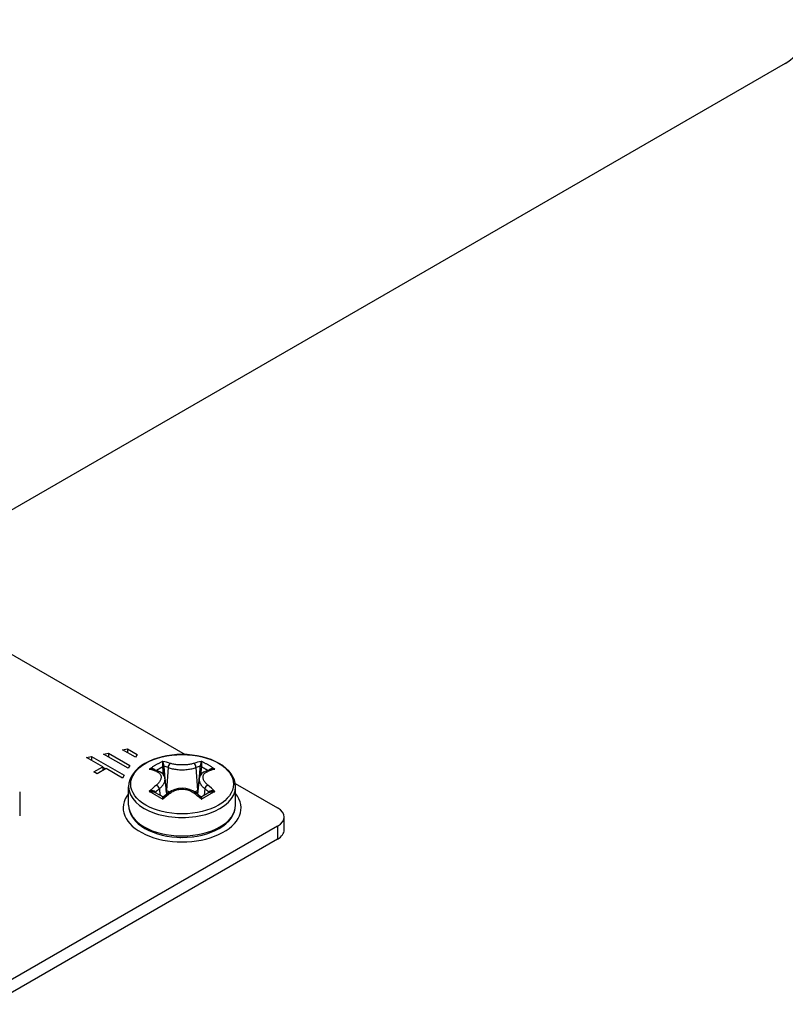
# Model space of a CAD drawing. Header units: inches. Extents: x 94.9 to 112.2, y 31.8 to 58.8.
# Tile 6 of 16: x 97.9 to 100.5, y 38.1 to 41.5. Entities that reach past the tile are written whole.
import ezdxf

# ---------------------------------------------------------------- set-up
doc = ezdxf.new("R2010")
doc.units = ezdxf.units.IN
doc.header["$MEASUREMENT"] = 0
doc.layers.add('Visible Edges(ANSI)', color=7, linetype='Continuous', lineweight=25)
doc.layers.add('Visible Tangent Edges(ANSI)', color=7, linetype='Continuous', lineweight=25)

msp = doc.modelspace()

# ---------------------------------------------------------------- linework, layer by layer
at = {"layer": 'Visible Edges(ANSI)'}
for p, q in [((100.5437, 41.3633), (97.4108, 39.5545)), ((97.4306, 39.5284), (98.4437, 38.9435)), ((98.2248, 38.9602), (98.2419, 38.9635)), ((98.2705, 38.9339), (98.2248, 38.9602)), ((98.2419, 38.9635), (98.2762, 38.9438)), ((98.2419, 38.9635), (98.2419, 38.9504)), ((98.0987, 38.9336), (98.1158, 38.9369)), ((98.1558, 38.9006), (98.0987, 38.9336)), ((98.1158, 38.9369), (98.23, 38.871)), ((98.1158, 38.9369), (98.1158, 38.9237)), ((98.1586, 38.9451), (98.1757, 38.9484)), ((98.2442, 38.8957), (98.1586, 38.9451)), ((98.1757, 38.9484), (98.2499, 38.9056)), ((98.1757, 38.9484), (98.1757, 38.9352)), ((98.2762, 38.9438), (98.2705, 38.9339)), ((98.1244, 38.8825), (98.1558, 38.9006)), ((98.1672, 38.894), (98.1358, 38.8759)), ((98.1558, 38.9006), (98.1558, 38.8874)), ((98.1647, 38.8926), (98.1558, 38.8977)), ((98.2243, 38.8611), (98.1672, 38.894)), ((98.2499, 38.9056), (98.2442, 38.8957)), ((98.3494, 38.8854), (98.331, 38.8914)), ((98.5354, 38.8914), (98.5169, 38.8854)), ((98.1358, 38.8759), (98.1244, 38.8825)), ((98.23, 38.871), (98.2243, 38.8611)), ((98.3734, 38.8582), (98.3791, 38.8045)), ((98.493, 38.8582), (98.4872, 38.8045)), ((98.2462, 38.7663), (98.2462, 38.8307)), ((98.6193, 38.8421), (98.7673, 38.7567)), ((98.6202, 38.7663), (98.6202, 38.8307)), ((97.865, 38.813), (97.865, 38.7291)), ((98.3856, 38.8096), (98.3686, 38.7958)), ((98.4978, 38.7958), (98.4808, 38.8096)), ((98.7903, 38.6796), (98.7903, 38.7245)), ((98.7673, 38.6924), (97.7651, 38.1138)), ((98.7673, 38.6475), (97.7651, 38.0689)), ((98.3663, 38.66), (98.3663, 38.6607)), ((98.3821, 38.6576), (98.3839, 38.6569)), ((98.4104, 38.6531), (98.4104, 38.6542)), ((98.4256, 38.6535), (98.4286, 38.6528)), ((98.456, 38.6531), (98.456, 38.6542)), ((98.4713, 38.6557), (98.4736, 38.6555)), ((98.5, 38.66), (98.5, 38.6607))]:
    msp.add_line(p, q, dxfattribs=at)
at = {"layer": 'Visible Edges(ANSI)', "flags": 128}
for points in [[(98.6202, 38.8307), (98.6192, 38.8426), (98.6162, 38.8543), (98.6113, 38.8655), (98.6046, 38.8763), (98.5964, 38.8864), (98.5866, 38.8958), (98.5754, 38.9045), (98.563, 38.9124), (98.5494, 38.9196), (98.5348, 38.9258), (98.5193, 38.9312), (98.503, 38.9356), (98.4861, 38.9391), (98.4687, 38.9416), (98.451, 38.9431), (98.4332, 38.9437), (98.4153, 38.9431), (98.3977, 38.9416), (98.3803, 38.9391), (98.3634, 38.9356), (98.3471, 38.9312), (98.3316, 38.9258), (98.317, 38.9196), (98.3034, 38.9124), (98.291, 38.9045), (98.2798, 38.8958), (98.27, 38.8864), (98.2617, 38.8763), (98.2551, 38.8655), (98.2502, 38.8543), (98.2472, 38.8426), (98.2462, 38.8307)], [(98.3734, 38.8582), (98.3725, 38.8629), (98.3708, 38.8674), (98.3654, 38.8753), (98.3581, 38.8813), (98.3494, 38.8854)], [(98.5169, 38.8854), (98.5083, 38.8813), (98.501, 38.8753), (98.4956, 38.8674), (98.4939, 38.8629), (98.493, 38.8582)], [(98.4808, 38.8096), (98.4704, 38.8164), (98.4587, 38.8214), (98.4462, 38.8244), (98.4332, 38.8255), (98.4202, 38.8244), (98.4076, 38.8214), (98.396, 38.8164), (98.3856, 38.8096)], [(98.3686, 38.7958), (98.3665, 38.7949), (98.3642, 38.7955)], [(98.5022, 38.7955), (98.4999, 38.7949), (98.4978, 38.7958)], [(98.2462, 38.7663), (98.2472, 38.7544), (98.2502, 38.7427), (98.2551, 38.7315), (98.2617, 38.7207), (98.27, 38.7106), (98.2798, 38.7012), (98.291, 38.6925), (98.3034, 38.6846), (98.317, 38.6775), (98.3316, 38.6712), (98.3471, 38.6658), (98.3634, 38.6614), (98.3803, 38.6579), (98.3977, 38.6554), (98.4153, 38.6539), (98.4332, 38.6534), (98.451, 38.6539), (98.4687, 38.6554), (98.4861, 38.6579), (98.503, 38.6614), (98.5193, 38.6658), (98.5348, 38.6712), (98.5494, 38.6775), (98.563, 38.6846), (98.5754, 38.6925), (98.5866, 38.7012), (98.5964, 38.7106), (98.6046, 38.7207), (98.6113, 38.7315), (98.6162, 38.7427), (98.6192, 38.7544), (98.6202, 38.7663)]]:
    msp.add_lwpolyline(points, dxfattribs=at)
at = {"layer": 'Visible Edges(ANSI)'}
for centre, major_axis, ratio, start_param, end_param in [((100.5437, 41.4653), (-0.0625, -0.1083), 0.57735, 0.785398, 2.356194), ((98.3698, 38.4449), (-0.2547, 0.3816), 0.540343, 5.409981, 5.496289), ((98.4965, 38.445), (-0.2548, -0.3814), 0.540115, 3.928644, 4.014961), ((98.7116, 38.7245), (0.0787, 0), 0.57735, 5.497787, 7.068583), ((98.7116, 38.6796), (0.0787, 0), 0.57735, 5.497787, 6.283185)]:
    msp.add_ellipse(centre, major_axis=major_axis, ratio=ratio, start_param=start_param, end_param=end_param, dxfattribs=at)
at = {"layer": 'Visible Tangent Edges(ANSI)'}
for p, q in [((98.3647, 38.9004), (98.3673, 38.8732)), ((98.3845, 38.8977), (98.3788, 38.8182)), ((98.4818, 38.8977), (98.4876, 38.8182)), ((98.4991, 38.8732), (98.5017, 38.9004)), ((98.3538, 38.8238), (98.3554, 38.8008)), ((98.5126, 38.8238), (98.5109, 38.8008)), ((98.3406, 38.8093), (98.3402, 38.8107)), ((98.3788, 38.8182), (98.378, 38.8187)), ((98.4884, 38.8187), (98.4876, 38.8182)), ((98.5262, 38.8107), (98.5258, 38.8093)), ((98.7673, 38.6924), (98.7673, 38.6475))]:
    msp.add_line(p, q, dxfattribs=at)
at = {"layer": 'Visible Tangent Edges(ANSI)', "flags": 128}
for points in [[(98.3658, 38.9196), (98.3638, 38.9186), (98.3618, 38.9176), (98.3598, 38.9166), (98.3578, 38.9156), (98.3558, 38.9146), (98.3539, 38.9135), (98.3519, 38.9125), (98.3499, 38.9114), (98.3479, 38.9103), (98.3459, 38.9092), (98.3439, 38.9081), (98.3419, 38.9069), (98.34, 38.9058), (98.338, 38.9046), (98.336, 38.9034), (98.334, 38.9022), (98.332, 38.901), (98.3301, 38.8998), (98.3281, 38.8985), (98.3261, 38.8973), (98.3241, 38.896), (98.3222, 38.8947), (98.3202, 38.8934), (98.3182, 38.8921)], [(98.339, 38.889), (98.3385, 38.8896), (98.3379, 38.8901), (98.3372, 38.8906), (98.3365, 38.8911), (98.3358, 38.8915), (98.335, 38.8919), (98.3342, 38.8922), (98.3333, 38.8925), (98.3325, 38.8927), (98.3316, 38.8929), (98.3306, 38.8931), (98.3297, 38.8932), (98.3288, 38.8933), (98.3278, 38.8933), (98.3269, 38.8933), (98.3259, 38.8933), (98.3249, 38.8933), (98.324, 38.8932), (98.323, 38.8931), (98.3221, 38.893), (98.3211, 38.8928), (98.3201, 38.8926), (98.3192, 38.8924), (98.3182, 38.8921)], [(98.3182, 38.8921), (98.3188, 38.8922), (98.3193, 38.8923), (98.3198, 38.8923), (98.3204, 38.8924), (98.3209, 38.8924), (98.3214, 38.8924), (98.322, 38.8925), (98.3225, 38.8925), (98.323, 38.8925), (98.3236, 38.8925), (98.3241, 38.8925), (98.3247, 38.8925), (98.3252, 38.8924), (98.3257, 38.8924), (98.3263, 38.8923), (98.3268, 38.8923), (98.3273, 38.8922), (98.3279, 38.8921), (98.3284, 38.892), (98.3289, 38.8919), (98.3294, 38.8918), (98.33, 38.8917), (98.3305, 38.8916), (98.331, 38.8914)], [(98.3427, 38.8878), (98.3436, 38.8883), (98.3445, 38.8889), (98.3454, 38.8894), (98.3463, 38.89), (98.3472, 38.8905), (98.3482, 38.8911), (98.3491, 38.8916), (98.35, 38.8922), (98.3509, 38.8927), (98.3518, 38.8932), (98.3527, 38.8938), (98.3537, 38.8943), (98.3546, 38.8948), (98.3555, 38.8954), (98.3564, 38.8959), (98.3573, 38.8964), (98.3583, 38.8969), (98.3592, 38.8974), (98.3601, 38.8979), (98.361, 38.8984), (98.3619, 38.8989), (98.3629, 38.8994), (98.3638, 38.8999), (98.3647, 38.9004)], [(98.3658, 38.9196), (98.3657, 38.9192), (98.3655, 38.9187), (98.3654, 38.9182), (98.3652, 38.9177), (98.3651, 38.9171), (98.365, 38.9165), (98.3648, 38.9159), (98.3647, 38.9152), (98.3646, 38.9145), (98.3645, 38.9138), (98.3645, 38.9131), (98.3644, 38.9123), (98.3643, 38.9115), (98.3643, 38.9106), (98.3642, 38.9097), (98.3642, 38.9088), (98.3642, 38.9079), (98.3642, 38.907), (98.3642, 38.906), (98.3642, 38.905), (98.3643, 38.9041), (98.3644, 38.9031), (98.3645, 38.9022), (98.3646, 38.9013)], [(98.3646, 38.9013), (98.3646, 38.9013), (98.3646, 38.9012), (98.3646, 38.9012), (98.3646, 38.9011), (98.3646, 38.9011), (98.3646, 38.9011), (98.3646, 38.901), (98.3646, 38.901), (98.3646, 38.901), (98.3646, 38.9009), (98.3647, 38.9009), (98.3647, 38.9008), (98.3647, 38.9008), (98.3647, 38.9008), (98.3647, 38.9007), (98.3647, 38.9007), (98.3647, 38.9006), (98.3647, 38.9006), (98.3647, 38.9006), (98.3647, 38.9005), (98.3647, 38.9005), (98.3647, 38.9005), (98.3647, 38.9004), (98.3647, 38.9004)], [(98.3701, 38.902), (98.3699, 38.9029), (98.3697, 38.9038), (98.3696, 38.9048), (98.3694, 38.9057), (98.3692, 38.9067), (98.369, 38.9076), (98.3688, 38.9085), (98.3686, 38.9094), (98.3684, 38.9103), (98.3682, 38.9111), (98.368, 38.9119), (98.3678, 38.9127), (98.3676, 38.9135), (98.3674, 38.9142), (98.3673, 38.9149), (98.3671, 38.9156), (98.3669, 38.9162), (98.3667, 38.9168), (98.3666, 38.9173), (98.3664, 38.9178), (98.3662, 38.9183), (98.3661, 38.9188), (98.3659, 38.9192), (98.3658, 38.9196)], [(98.3702, 38.9008), (98.3702, 38.9009), (98.3702, 38.9009), (98.3702, 38.901), (98.3702, 38.901), (98.3702, 38.9011), (98.3702, 38.9011), (98.3702, 38.9012), (98.3702, 38.9012), (98.3702, 38.9013), (98.3702, 38.9013), (98.3701, 38.9014), (98.3701, 38.9014), (98.3701, 38.9015), (98.3701, 38.9015), (98.3701, 38.9016), (98.3701, 38.9016), (98.3701, 38.9017), (98.3701, 38.9017), (98.3701, 38.9018), (98.3701, 38.9018), (98.3701, 38.9019), (98.3701, 38.9019), (98.3701, 38.902), (98.3701, 38.902)], [(98.378, 38.8187), (98.3776, 38.8221), (98.3773, 38.8255), (98.377, 38.8289), (98.3767, 38.8324), (98.3763, 38.8358), (98.376, 38.8392), (98.3757, 38.8426), (98.3754, 38.8461), (98.3751, 38.8495), (98.3747, 38.8529), (98.3744, 38.8563), (98.3741, 38.8597), (98.3738, 38.8632), (98.3734, 38.8666), (98.3731, 38.87), (98.3728, 38.8734), (98.3725, 38.8769), (98.3721, 38.8803), (98.3718, 38.8837), (98.3715, 38.8871), (98.3712, 38.8905), (98.3709, 38.894), (98.3705, 38.8974), (98.3702, 38.9008)], [(98.3845, 38.8977), (98.3878, 38.8966), (98.3913, 38.8955), (98.3949, 38.8946), (98.3988, 38.8937), (98.4027, 38.8929), (98.4068, 38.8922), (98.411, 38.8916), (98.4153, 38.8911), (98.4197, 38.8907), (98.4242, 38.8904), (98.4287, 38.8903), (98.4332, 38.8902), (98.4377, 38.8903), (98.4422, 38.8904), (98.4466, 38.8907), (98.451, 38.8911), (98.4554, 38.8916), (98.4596, 38.8922), (98.4637, 38.8929), (98.4676, 38.8937), (98.4714, 38.8946), (98.4751, 38.8955), (98.4786, 38.8966), (98.4818, 38.8977)], [(98.4746, 38.9124), (98.4718, 38.9116), (98.4688, 38.9108), (98.4657, 38.91), (98.4625, 38.9094), (98.4591, 38.9088), (98.4556, 38.9082), (98.452, 38.9078), (98.4484, 38.9074), (98.4446, 38.9071), (98.4408, 38.9069), (98.437, 38.9068), (98.4332, 38.9068), (98.4293, 38.9068), (98.4255, 38.9069), (98.4217, 38.9071), (98.418, 38.9074), (98.4143, 38.9078), (98.4108, 38.9082), (98.4073, 38.9088), (98.4039, 38.9094), (98.4007, 38.91), (98.3976, 38.9108), (98.3946, 38.9116), (98.3918, 38.9124)], [(98.4962, 38.9008), (98.4958, 38.8974), (98.4955, 38.894), (98.4952, 38.8905), (98.4949, 38.8871), (98.4945, 38.8837), (98.4942, 38.8803), (98.4939, 38.8769), (98.4936, 38.8734), (98.4933, 38.87), (98.4929, 38.8666), (98.4926, 38.8632), (98.4923, 38.8597), (98.492, 38.8563), (98.4916, 38.8529), (98.4913, 38.8495), (98.491, 38.8461), (98.4907, 38.8426), (98.4903, 38.8392), (98.49, 38.8358), (98.4897, 38.8324), (98.4894, 38.8289), (98.4891, 38.8255), (98.4887, 38.8221), (98.4884, 38.8187)], [(98.4963, 38.902), (98.4963, 38.902), (98.4963, 38.9019), (98.4963, 38.9019), (98.4963, 38.9018), (98.4963, 38.9018), (98.4963, 38.9017), (98.4963, 38.9017), (98.4963, 38.9016), (98.4962, 38.9016), (98.4962, 38.9015), (98.4962, 38.9015), (98.4962, 38.9014), (98.4962, 38.9014), (98.4962, 38.9013), (98.4962, 38.9013), (98.4962, 38.9012), (98.4962, 38.9012), (98.4962, 38.9011), (98.4962, 38.9011), (98.4962, 38.901), (98.4962, 38.901), (98.4962, 38.9009), (98.4962, 38.9009), (98.4962, 38.9008)], [(98.5006, 38.9196), (98.5004, 38.9192), (98.5003, 38.9188), (98.5001, 38.9183), (98.5, 38.9178), (98.4998, 38.9173), (98.4996, 38.9168), (98.4995, 38.9162), (98.4993, 38.9156), (98.4991, 38.9149), (98.4989, 38.9142), (98.4988, 38.9135), (98.4986, 38.9127), (98.4984, 38.9119), (98.4982, 38.9111), (98.498, 38.9103), (98.4978, 38.9094), (98.4976, 38.9085), (98.4974, 38.9076), (98.4972, 38.9067), (98.497, 38.9057), (98.4968, 38.9048), (98.4966, 38.9038), (98.4965, 38.9029), (98.4963, 38.902)], [(98.5018, 38.9013), (98.5019, 38.9022), (98.502, 38.9031), (98.5021, 38.9041), (98.5021, 38.905), (98.5022, 38.906), (98.5022, 38.907), (98.5022, 38.9079), (98.5022, 38.9088), (98.5022, 38.9097), (98.5021, 38.9106), (98.5021, 38.9115), (98.502, 38.9123), (98.5019, 38.9131), (98.5018, 38.9138), (98.5017, 38.9145), (98.5016, 38.9152), (98.5015, 38.9159), (98.5014, 38.9165), (98.5013, 38.9171), (98.5012, 38.9177), (98.501, 38.9182), (98.5009, 38.9187), (98.5007, 38.9192), (98.5006, 38.9196)], [(98.5481, 38.8921), (98.5462, 38.8934), (98.5442, 38.8947), (98.5422, 38.896), (98.5403, 38.8973), (98.5383, 38.8985), (98.5363, 38.8998), (98.5343, 38.901), (98.5324, 38.9022), (98.5304, 38.9034), (98.5284, 38.9046), (98.5264, 38.9058), (98.5244, 38.9069), (98.5224, 38.9081), (98.5205, 38.9092), (98.5185, 38.9103), (98.5165, 38.9114), (98.5145, 38.9125), (98.5125, 38.9135), (98.5105, 38.9146), (98.5085, 38.9156), (98.5065, 38.9166), (98.5046, 38.9176), (98.5026, 38.9186), (98.5006, 38.9196)], [(98.5017, 38.9004), (98.5017, 38.9004), (98.5017, 38.9005), (98.5017, 38.9005), (98.5017, 38.9005), (98.5017, 38.9006), (98.5017, 38.9006), (98.5017, 38.9006), (98.5017, 38.9007), (98.5017, 38.9007), (98.5017, 38.9008), (98.5017, 38.9008), (98.5017, 38.9008), (98.5017, 38.9009), (98.5017, 38.9009), (98.5017, 38.901), (98.5017, 38.901), (98.5017, 38.901), (98.5017, 38.9011), (98.5017, 38.9011), (98.5018, 38.9011), (98.5018, 38.9012), (98.5018, 38.9012), (98.5018, 38.9013), (98.5018, 38.9013)], [(98.5017, 38.9004), (98.5026, 38.8999), (98.5035, 38.8994), (98.5044, 38.8989), (98.5054, 38.8984), (98.5063, 38.8979), (98.5072, 38.8974), (98.5081, 38.8969), (98.509, 38.8964), (98.51, 38.8959), (98.5109, 38.8954), (98.5118, 38.8948), (98.5127, 38.8943), (98.5136, 38.8938), (98.5145, 38.8932), (98.5155, 38.8927), (98.5164, 38.8922), (98.5173, 38.8916), (98.5182, 38.8911), (98.5191, 38.8905), (98.52, 38.89), (98.521, 38.8894), (98.5219, 38.8889), (98.5228, 38.8883), (98.5237, 38.8878)], [(98.5481, 38.8921), (98.5472, 38.8924), (98.5462, 38.8926), (98.5453, 38.8928), (98.5443, 38.893), (98.5434, 38.8931), (98.5424, 38.8932), (98.5414, 38.8933), (98.5405, 38.8933), (98.5395, 38.8933), (98.5385, 38.8933), (98.5376, 38.8933), (98.5367, 38.8932), (98.5357, 38.8931), (98.5348, 38.8929), (98.5339, 38.8927), (98.533, 38.8925), (98.5322, 38.8922), (98.5314, 38.8919), (98.5306, 38.8915), (98.5298, 38.8911), (98.5291, 38.8906), (98.5285, 38.8901), (98.5279, 38.8896), (98.5274, 38.889)], [(98.5354, 38.8914), (98.5359, 38.8916), (98.5364, 38.8917), (98.5369, 38.8918), (98.5375, 38.8919), (98.538, 38.892), (98.5385, 38.8921), (98.539, 38.8922), (98.5396, 38.8923), (98.5401, 38.8923), (98.5406, 38.8924), (98.5412, 38.8924), (98.5417, 38.8925), (98.5423, 38.8925), (98.5428, 38.8925), (98.5433, 38.8925), (98.5439, 38.8925), (98.5444, 38.8925), (98.5449, 38.8924), (98.5455, 38.8924), (98.546, 38.8924), (98.5466, 38.8923), (98.5471, 38.8923), (98.5476, 38.8922), (98.5481, 38.8921)], [(98.3432, 38.8843), (98.3457, 38.8833), (98.348, 38.8822), (98.3502, 38.8809), (98.3522, 38.8795), (98.3539, 38.878), (98.3555, 38.8763), (98.3568, 38.8746), (98.3579, 38.8727), (98.3588, 38.8708), (98.3594, 38.8687), (98.3597, 38.8666), (98.3599, 38.8644), (98.3597, 38.8622), (98.3594, 38.8599), (98.3588, 38.8576), (98.3579, 38.8552), (98.3568, 38.8528), (98.3555, 38.8504), (98.3539, 38.8481), (98.3522, 38.8457), (98.3502, 38.8434), (98.348, 38.841), (98.3457, 38.8388), (98.3432, 38.8366)], [(98.3538, 38.8238), (98.3554, 38.8251), (98.357, 38.8265), (98.3585, 38.8278), (98.3599, 38.8292), (98.3613, 38.8306), (98.3627, 38.832), (98.3639, 38.8335), (98.3651, 38.8349), (98.3662, 38.8364), (98.3672, 38.8378), (98.3682, 38.8393), (98.3691, 38.8408), (98.3699, 38.8423), (98.3706, 38.8437), (98.3713, 38.8452), (98.3718, 38.8467), (98.3723, 38.8482), (98.3727, 38.8496), (98.373, 38.8511), (98.3733, 38.8525), (98.3734, 38.854), (98.3735, 38.8554), (98.3735, 38.8568), (98.3734, 38.8582)], [(98.493, 38.8582), (98.4929, 38.8568), (98.4929, 38.8554), (98.4929, 38.854), (98.4931, 38.8525), (98.4933, 38.8511), (98.4936, 38.8496), (98.494, 38.8482), (98.4945, 38.8467), (98.4951, 38.8452), (98.4958, 38.8437), (98.4965, 38.8423), (98.4973, 38.8408), (98.4982, 38.8393), (98.4991, 38.8378), (98.5002, 38.8364), (98.5013, 38.8349), (98.5025, 38.8335), (98.5037, 38.832), (98.505, 38.8306), (98.5064, 38.8292), (98.5079, 38.8278), (98.5094, 38.8265), (98.511, 38.8251), (98.5126, 38.8238)], [(98.5232, 38.8366), (98.5207, 38.8388), (98.5183, 38.841), (98.5162, 38.8434), (98.5142, 38.8457), (98.5124, 38.8481), (98.5109, 38.8504), (98.5096, 38.8528), (98.5085, 38.8552), (98.5076, 38.8576), (98.507, 38.8599), (98.5066, 38.8622), (98.5065, 38.8644), (98.5066, 38.8666), (98.507, 38.8687), (98.5076, 38.8708), (98.5085, 38.8727), (98.5096, 38.8746), (98.5109, 38.8763), (98.5124, 38.878), (98.5142, 38.8795), (98.5162, 38.8809), (98.5183, 38.8822), (98.5207, 38.8833), (98.5232, 38.8843)], [(98.3918, 38.8085), (98.3946, 38.8105), (98.3976, 38.8124), (98.4007, 38.8142), (98.4039, 38.8158), (98.4073, 38.8173), (98.4108, 38.8185), (98.4144, 38.8196), (98.418, 38.8205), (98.4217, 38.8212), (98.4255, 38.8217), (98.4294, 38.822), (98.4332, 38.8221), (98.437, 38.822), (98.4408, 38.8217), (98.4446, 38.8212), (98.4484, 38.8205), (98.452, 38.8196), (98.4556, 38.8185), (98.4591, 38.8173), (98.4625, 38.8158), (98.4657, 38.8142), (98.4688, 38.8124), (98.4718, 38.8105), (98.4746, 38.8085)], [(98.3398, 38.8117), (98.3395, 38.8123), (98.3391, 38.8129), (98.3386, 38.8134), (98.338, 38.8139), (98.3373, 38.8143), (98.3365, 38.8147), (98.3357, 38.815), (98.3348, 38.8153), (98.3339, 38.8155), (98.3329, 38.8157), (98.3319, 38.8159), (98.3309, 38.8159), (98.3299, 38.816), (98.3289, 38.816), (98.3278, 38.816), (98.3268, 38.8159), (98.3257, 38.8158), (98.3246, 38.8157), (98.3235, 38.8156), (98.3225, 38.8154), (98.3214, 38.8152), (98.3203, 38.8149), (98.3193, 38.8146), (98.3182, 38.8143)], [(98.3182, 38.8143), (98.319, 38.8144), (98.3198, 38.8145), (98.3205, 38.8145), (98.3213, 38.8145), (98.3221, 38.8145), (98.3228, 38.8145), (98.3236, 38.8145), (98.3244, 38.8145), (98.3252, 38.8145), (98.3259, 38.8144), (98.3267, 38.8143), (98.3275, 38.8142), (98.3282, 38.8141), (98.329, 38.814), (98.3297, 38.8138), (98.3305, 38.8137), (98.3312, 38.8135), (98.3319, 38.8133), (98.3327, 38.8131), (98.3334, 38.8129), (98.334, 38.8126), (98.3347, 38.8123), (98.3353, 38.812), (98.336, 38.8117)], [(98.3182, 38.8143), (98.3202, 38.8133), (98.3222, 38.8123), (98.3241, 38.8113), (98.3261, 38.8103), (98.3281, 38.8092), (98.3301, 38.8082), (98.332, 38.8071), (98.334, 38.806), (98.336, 38.8049), (98.338, 38.8038), (98.34, 38.8027), (98.3419, 38.8016), (98.3439, 38.8004), (98.3459, 38.7992), (98.3479, 38.7981), (98.3499, 38.7969), (98.3519, 38.7957), (98.3539, 38.7944), (98.3558, 38.7932), (98.3578, 38.792), (98.3598, 38.7907), (98.3618, 38.7894), (98.3638, 38.7882), (98.3658, 38.7869)], [(98.3402, 38.8107), (98.3401, 38.8108), (98.3401, 38.8108), (98.3401, 38.8109), (98.3401, 38.8109), (98.3401, 38.8109), (98.3401, 38.811), (98.3401, 38.811), (98.3401, 38.8111), (98.34, 38.8111), (98.34, 38.8111), (98.34, 38.8112), (98.34, 38.8112), (98.34, 38.8113), (98.34, 38.8113), (98.34, 38.8113), (98.34, 38.8114), (98.3399, 38.8114), (98.3399, 38.8115), (98.3399, 38.8115), (98.3399, 38.8115), (98.3399, 38.8116), (98.3399, 38.8116), (98.3399, 38.8116), (98.3398, 38.8117)], [(98.3642, 38.7954), (98.3642, 38.7954), (98.3642, 38.7954), (98.3642, 38.7953), (98.3642, 38.7951), (98.3643, 38.795), (98.3643, 38.7948), (98.3643, 38.7945), (98.3644, 38.7942), (98.3644, 38.7939), (98.3645, 38.7936), (98.3646, 38.7933), (98.3646, 38.7929), (98.3647, 38.7925), (98.3648, 38.7921), (98.3649, 38.7916), (98.365, 38.7912), (98.3651, 38.7907), (98.3652, 38.7902), (98.3653, 38.7897), (98.3654, 38.7891), (98.3655, 38.7886), (98.3656, 38.788), (98.3657, 38.7875), (98.3658, 38.7869)], [(98.3658, 38.7869), (98.3659, 38.7874), (98.366, 38.7879), (98.3661, 38.7885), (98.3662, 38.789), (98.3663, 38.7895), (98.3664, 38.79), (98.3665, 38.7904), (98.3666, 38.7909), (98.3667, 38.7914), (98.3668, 38.7918), (98.3669, 38.7922), (98.3671, 38.7926), (98.3672, 38.793), (98.3673, 38.7933), (98.3674, 38.7937), (98.3675, 38.794), (98.3677, 38.7943), (98.3678, 38.7946), (98.3679, 38.7949), (98.368, 38.7951), (98.3682, 38.7953), (98.3683, 38.7955), (98.3684, 38.7956), (98.3686, 38.7958)], [(98.4978, 38.7958), (98.4979, 38.7956), (98.4981, 38.7955), (98.4982, 38.7953), (98.4983, 38.7951), (98.4985, 38.7949), (98.4986, 38.7946), (98.4987, 38.7943), (98.4988, 38.794), (98.499, 38.7937), (98.4991, 38.7933), (98.4992, 38.793), (98.4993, 38.7926), (98.4994, 38.7922), (98.4995, 38.7918), (98.4997, 38.7914), (98.4998, 38.7909), (98.4999, 38.7904), (98.5, 38.79), (98.5001, 38.7895), (98.5002, 38.789), (98.5003, 38.7885), (98.5004, 38.7879), (98.5005, 38.7874), (98.5006, 38.7869)], [(98.5006, 38.7869), (98.5026, 38.7882), (98.5046, 38.7894), (98.5065, 38.7907), (98.5085, 38.792), (98.5105, 38.7932), (98.5125, 38.7944), (98.5145, 38.7957), (98.5165, 38.7969), (98.5185, 38.7981), (98.5205, 38.7992), (98.5224, 38.8004), (98.5244, 38.8016), (98.5264, 38.8027), (98.5284, 38.8038), (98.5304, 38.8049), (98.5324, 38.806), (98.5343, 38.8071), (98.5363, 38.8082), (98.5383, 38.8092), (98.5403, 38.8103), (98.5422, 38.8113), (98.5442, 38.8123), (98.5462, 38.8133), (98.5481, 38.8143)], [(98.5006, 38.7869), (98.5007, 38.7875), (98.5008, 38.788), (98.5009, 38.7886), (98.501, 38.7891), (98.5011, 38.7897), (98.5012, 38.7902), (98.5013, 38.7907), (98.5014, 38.7912), (98.5015, 38.7916), (98.5016, 38.7921), (98.5017, 38.7925), (98.5017, 38.7929), (98.5018, 38.7933), (98.5019, 38.7936), (98.5019, 38.7939), (98.502, 38.7942), (98.502, 38.7945), (98.5021, 38.7948), (98.5021, 38.795), (98.5021, 38.7951), (98.5022, 38.7953), (98.5022, 38.7954), (98.5022, 38.7954), (98.5022, 38.7954)], [(98.5265, 38.8117), (98.5265, 38.8116), (98.5265, 38.8116), (98.5265, 38.8116), (98.5265, 38.8115), (98.5265, 38.8115), (98.5264, 38.8115), (98.5264, 38.8114), (98.5264, 38.8114), (98.5264, 38.8113), (98.5264, 38.8113), (98.5264, 38.8113), (98.5264, 38.8112), (98.5264, 38.8112), (98.5263, 38.8111), (98.5263, 38.8111), (98.5263, 38.8111), (98.5263, 38.811), (98.5263, 38.811), (98.5263, 38.8109), (98.5263, 38.8109), (98.5263, 38.8109), (98.5262, 38.8108), (98.5262, 38.8108), (98.5262, 38.8107)], [(98.5481, 38.8143), (98.5471, 38.8146), (98.546, 38.8149), (98.545, 38.8152), (98.5439, 38.8154), (98.5428, 38.8156), (98.5418, 38.8157), (98.5407, 38.8158), (98.5396, 38.8159), (98.5386, 38.816), (98.5375, 38.816), (98.5365, 38.816), (98.5354, 38.8159), (98.5344, 38.8159), (98.5334, 38.8157), (98.5325, 38.8155), (98.5316, 38.8153), (98.5307, 38.815), (98.5299, 38.8147), (98.5291, 38.8143), (98.5284, 38.8139), (98.5278, 38.8134), (98.5273, 38.8129), (98.5268, 38.8123), (98.5265, 38.8117)], [(98.5304, 38.8117), (98.531, 38.812), (98.5317, 38.8123), (98.5323, 38.8126), (98.533, 38.8129), (98.5337, 38.8131), (98.5344, 38.8133), (98.5352, 38.8135), (98.5359, 38.8137), (98.5366, 38.8138), (98.5374, 38.814), (98.5381, 38.8141), (98.5389, 38.8142), (98.5397, 38.8143), (98.5404, 38.8144), (98.5412, 38.8145), (98.542, 38.8145), (98.5428, 38.8145), (98.5435, 38.8145), (98.5443, 38.8145), (98.5451, 38.8145), (98.5459, 38.8145), (98.5466, 38.8145), (98.5474, 38.8144), (98.5481, 38.8143)]]:
    msp.add_lwpolyline(points, dxfattribs=at)
at = {"layer": 'Visible Tangent Edges(ANSI)'}
msp.add_ellipse((98.4332, 38.8396), major_axis=(-0.1798, 0), ratio=0.57735, dxfattribs=at)
for centre, major_axis, ratio, start_param, end_param in [((98.4369, 38.493), (0.2604, -0.3838), 0.524834, 2.517912, 2.597893), ((98.3673, 38.9007), (-0.00389, -0.00061), 0.335983, 3.867851, 5.421298), ((98.3674, 38.8995), (-0.00392, -0.00037), 0.393583, 3.889884, 5.447159), ((98.4295, 38.4887), (-0.1994, 0.4187), 0.625473, 5.747103, 5.827084), ((98.4213, 38.4848), (-0.1944, 0.4081), 0.625473, 5.747103, 5.792706), ((98.3929, 38.9017), (0.0037, 0.0112), 0.67079, 0.578541, 2.138094), ((98.4369, 38.4887), (-0.1994, -0.4187), 0.625473, 3.597694, 3.677675), ((98.4735, 38.9017), (-0.0037, 0.0112), 0.67079, 4.145091, 5.704644), ((98.4451, 38.4848), (0.1944, 0.4081), 0.625473, 0.490479, 0.536082), ((98.4989, 38.8995), (0.00392, -0.00037), 0.393583, 0.836027, 2.393301), ((98.4991, 38.9007), (0.00389, -0.00061), 0.335983, 0.861887, 2.415334), ((98.4295, 38.493), (0.2604, 0.3838), 0.524834, 0.5437, 0.623681), ((98.3454, 38.8743), (0.004, 0.0111), 0.690952, 0, 0.747049), ((98.5209, 38.8743), (-0.004, 0.0111), 0.690952, 5.536136, 6.283185), ((98.4332, 38.8307), (-0.187, 0), 0.57735, 0, 3.141593), ((98.4369, 38.4887), (-0.1994, -0.4187), 0.625473, 4.081083, 4.161064), ((98.4451, 38.4848), (-0.1944, -0.4081), 0.625473, 4.081083, 4.126687), ((98.3454, 38.8277), (-0.00759, 0.00905), 0.460501, 3.923496, 5.483049), ((98.5209, 38.8277), (0.00759, 0.00905), 0.460501, 0.800136, 2.359689), ((98.4213, 38.4848), (0.1944, -0.4081), 0.625473, 2.156499, 2.202102), ((98.4295, 38.4887), (-0.1994, 0.4187), 0.625473, 5.263714, 5.343695), ((98.4332, 38.7567), (-0.2063, 0), 0.57735, 5.846946, 9.861018), ((98.3426, 38.8104), (0.00368, 0.00139), 0.669066, 2.141372, 2.695179), ((98.3429, 38.8094), (0.00379, 0.00105), 0.63323, 2.200602, 2.545843), ((98.4295, 38.493), (0.2604, 0.3838), 0.524834, 1.027089, 1.10707), ((98.3752, 38.8174), (-0.00392, -0.00037), 0.393701, 3.889935, 4.014667), ((98.3752, 38.8174), (-0.00197, -0.00341), 0.57735, 1.936433, 2.268928), ((98.376, 38.8169), (-0.00197, -0.00341), 0.57735, 1.550039, 2.268928), ((98.4332, 38.8467), (0.0809, 0), 0.57735, 3.966083, 4.073865), ((98.4332, 38.8496), (-0.0769, 0), 0.57735, 0.785398, 0.974801), ((98.3929, 38.8004), (-0.00731, 0.00928), 0.440339, 5.347967, 6.283185), ((98.4735, 38.8004), (0.00731, 0.00928), 0.440339, 0, 0.935219), ((98.4369, 38.493), (0.2604, -0.3838), 0.524834, 2.034523, 2.114504), ((98.4332, 38.8496), (-0.0769, 0), 0.57735, 2.166792, 2.356194), ((98.4332, 38.8467), (0.0809, 0), 0.57735, 5.350913, 5.458695), ((98.4904, 38.8169), (0.00197, -0.00341), 0.57735, 4.014257, 4.733146), ((98.4912, 38.8174), (-0.00392, 0.00037), 0.393701, 5.410111, 5.534843), ((98.4912, 38.8174), (-0.00197, 0.00341), 0.57735, 0.872665, 1.20516), ((98.5234, 38.8094), (0.00379, -0.00105), 0.63323, 0.595737, 0.94099), ((98.5238, 38.8104), (0.00368, -0.00139), 0.669066, 0.446403, 1.000221), ((98.4332, 38.7663), (0.187, 0), 0.57735, 3.141593, 6.283185)]:
    msp.add_ellipse(centre, major_axis=major_axis, ratio=ratio, start_param=start_param, end_param=end_param, dxfattribs=at)

doc.saveas('drawing.dxf')
